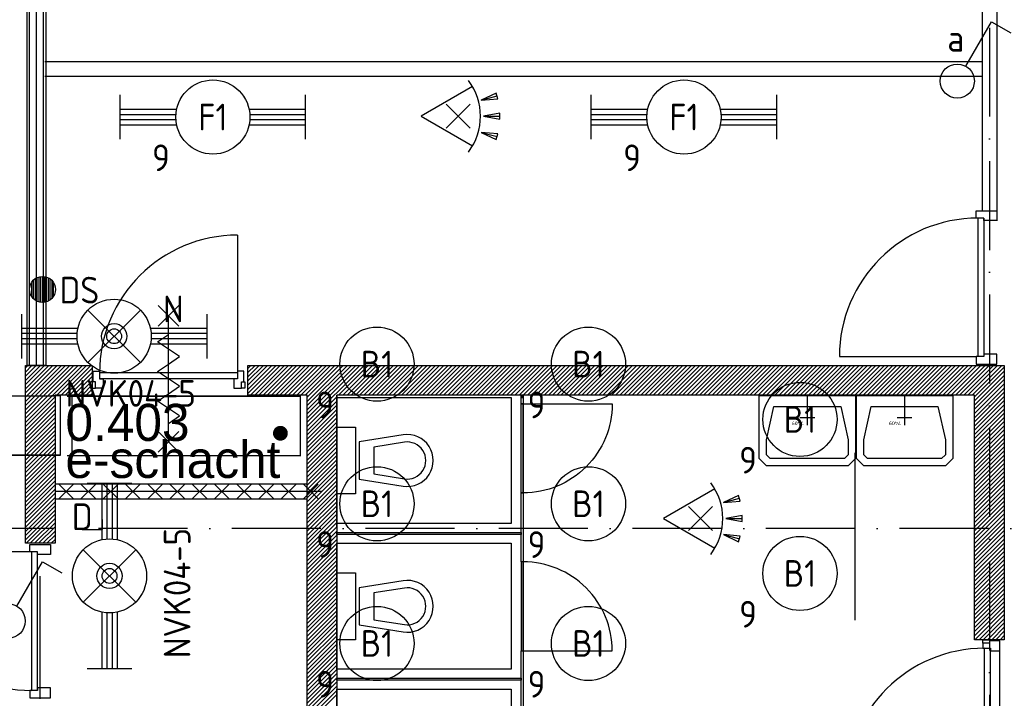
# Model space of a CAD drawing. Header units: millimetres. Extents: x -6587 to 112313, y 244 to 84344.
# Tile 19 of 58: x 27710 to 34348, y 48787 to 53365. Entities that reach past the tile are written whole.
import ezdxf
from ezdxf.enums import TextEntityAlignment as Align

# ---------------------------------------------------------------- set-up
doc = ezdxf.new("R2010")
doc.units = ezdxf.units.MM
doc.header["$LTSCALE"] = 100
doc.linetypes.add('DASHDOT', pattern=[9, 6, -1.5, 0, -1.5])
doc.layers.get('0').update_dxf_attribs({"linetype": 'CONTINUOUS'})
for name, color, linetype in [('AL$7----_STRAMIEN', 1, 'DASHDOT'), ('AL22----_CAMPINGWANDJE', 1, 'CONTINUOUS'), ('AL32----_BINNENKOZ', 7, 'CONTINUOUS'), ('AL74----_INRSANITAIR', 7, 'CONTINUOUS'), ('ALN-----_BLOCKNAAM', 2, 'CONTINUOUS'), ('ALXA7---_KALKZVUIL', 1, 'CONTINUOUS'), ('BOUW', 8, 'CONTINUOUS'), ('EB63101-_ATTRIB', 2, 'CONTINUOUS'), ('EB63102-_ATTRIB', 2, 'CONTINUOUS'), ('EB63501-_ATTRIB', 2, 'CONTINUOUS'), ('EB6521--_ATTRIB', 2, 'CONTINUOUS'), ('EL63101-_LICHT-ARM', 3, 'CONTINUOUS'), ('EL63102-_LICHT-SCH', 3, 'CONTINUOUS'), ('EL63501-_NOODVRL-ARM', 3, 'CONTINUOUS'), ('EL6521--_BEWAKING', 3, 'CONTINUOUS'), ('KABELGOOT', 8, 'CONTINUOUS')]:
    doc.layers.add(name, color=color, linetype=linetype)
doc.styles.add('1_8', font='iso', dxfattribs={"width": 0.7, "height": 1.8})
doc.styles.add('BURO-025', font='BUROFONT.shx', dxfattribs={"height": 250})
doc.styles.add('NORATT', font='isocp.shx')
doc.styles.get("Standard").update_dxf_attribs({"font": 'iso.shx'})
doc.styles.add('TECHNIC', font='technic_.ttf')

# ---------------------------------------------------------------- blocks, each defined once
blk = doc.blocks.new('ES3G00')
blk.add_circle((0, 0), 2.5)
blk.add_circle((0, 0), 2.5)
for tag, style, flags, p in [('GELIJK', 'NORATT', 9, (3.5, 5)), ('GELIJK', '1_8', 9, (3.5, 5)), ('SCHAK', 'NORATT', 8, (3.5, 2.75)), ('SCHAK', '1_8', 8, (3.5, 2.75)), ('A_CODE', 'NORATT', 8, (0, 0)), ('A_CODE', '1_8', 8, (0, 0)), ('GROEP', 'NORATT', 8, (-3.5, -2.75)), ('GROEP', '1_8', 8, (-3.5, -2.75)), ('KAST', 'NORATT', 9, (3.5, -2.75)), ('KAST', '1_8', 9, (3.5, -2.75))]:
    blk.add_attdef(tag, text='', height=1.8, dxfattribs=dict(style=style, flags=flags)).set_placement(p, align=Align.MIDDLE_CENTER)
blk = doc.blocks.new('ES652116')
for p, q in [((1.557, 1.087), (2.619, 1.372)), ((-0.813, -0.813), (0.813, 0.813)), ((0.813, -0.813), (-0.813, 0.813)), ((1.7, 0), (2.8, 0)), ((1.557, -1.087), (2.619, -1.372))]:
    blk.add_line(p, q)
blk.add_lwpolyline([(0.964, 2), (-2.5, 0), (0.964, -2)])
for points in [[(2.671, 1.179), (2.568, 1.565), (1.557, 1.087)], [(2.8, -0.2), (2.8, 0.2), (1.7, 0)], [(2.568, -1.565), (2.671, -1.179), (1.557, -1.087)]]:
    blk.add_lwpolyline(points, close=True)
blk.add_arc((-2.5, 0), 4, 322.81924, 37.18076)
at = {"style": '1_8'}
for tag, flags, p in [('SCHAK', 8, (3, 5.5)), ('KAST', 9, (-3, 0.5)), ('M_CODE', 9, (0, 0)), ('DOEL', 9, (-3, -2)), ('GROEP', 9, (-3, -4.5))]:
    blk.add_attdef(tag, text='', height=1.8, dxfattribs=dict(at, flags=flags)).set_placement(p, align=Align.MIDDLE_CENTER)
at = {"style": '1_8', "flags": 8}
blk.add_attdef('CODE', text='', height=1.8, dxfattribs=at).set_placement((0, 0), align=Align.MIDDLE)
blk = doc.blocks.new('EJ3T20')
at = {"color": 0}
for p, q in [((-6.25, -1.5), (-6.25, 1.5)), ((6.25, -1.5), (6.25, 1.5)), ((-6.25, 0.525), (-2.444, 0.525)), ((-6.25, 0.175), (-2.494, 0.175)), ((2.444, 0.525), (6.25, 0.525)), ((2.494, 0.175), (6.25, 0.175)), ((-6.25, -0.175), (-2.494, -0.175)), ((-6.25, -0.525), (-2.444, -0.525)), ((2.444, -0.525), (6.25, -0.525)), ((2.494, -0.175), (6.25, -0.175))]:
    blk.add_line(p, q, dxfattribs=at)
blk.add_circle((0, 0), 2.5, dxfattribs=at)
at = {"color": 6, "style": '1_8'}
for tag, flags, p in [('SCHAK', 8, (3.5, 2.75)), ('A_CODE', 8, (0, 0)), ('GROEP', 8, (-3.5, -2.75)), ('KAST', 9, (3.5, -2.75))]:
    blk.add_attdef(tag, text='', height=1.8, dxfattribs=dict(at, flags=flags)).set_placement(p, align=Align.MIDDLE)
blk = doc.blocks.new('EJ3T21')
at = {"color": 0}
for p, q in [((-6.25, -1.5), (-6.25, 1.5)), ((-1.768, 1.768), (1.768, -1.768)), ((1.768, 1.768), (-1.768, -1.768)), ((6.25, -1.5), (6.25, 1.5)), ((-6.25, 0.525), (-2.444, 0.525)), ((-6.25, 0.175), (-2.494, 0.175)), ((2.444, 0.525), (6.25, 0.525)), ((2.494, 0.175), (6.25, 0.175)), ((-6.25, -0.175), (-2.494, -0.175)), ((-6.25, -0.525), (-2.444, -0.525)), ((2.444, -0.525), (6.25, -0.525)), ((2.494, -0.175), (6.25, -0.175))]:
    blk.add_line(p, q, dxfattribs=at)
at = {"color": 6}
blk.add_lwpolyline([(1.768, -1.768), (1.75, -1.75)], dxfattribs=at)
at = {"color": 0}
for radius in [2.5, 0.85, 0.5]:
    blk.add_circle((0, 0), radius, dxfattribs=at)
at = {"color": 6, "style": '1_8'}
for tag, flags, p in [('A_CODE', 8, (-3.5, 2.75)), ('SCHAK', 8, (3.5, 2.75)), ('GROEP', 8, (-3.5, -2.75)), ('KAST', 9, (3.5, -2.75))]:
    blk.add_attdef(tag, text='', height=1.8, dxfattribs=dict(at, flags=flags)).set_placement(p, align=Align.MIDDLE)
blk = doc.blocks.new('ES652102')
for p, q in [((-1, 1.44), (-1, -1.44)), ((-0.75, 1.58), (-0.75, -1.58)), ((-0.5, 1.68), (-0.5, -1.68)), ((-0.25, 1.73), (-0.25, -1.73)), ((0, 1.75), (0, -1.75)), ((0.25, 1.73), (0.25, -1.73)), ((0.5, 1.68), (0.5, -1.68)), ((0.75, 1.58), (0.75, -1.58)), ((1, 1.44), (1, -1.44)), ((-1.5, 0.9), (-1.5, -0.9)), ((-1.25, 1.22), (-1.25, -1.22)), ((1.25, 1.22), (1.25, -1.22)), ((1.5, -0.9), (1.5, 0.9))]:
    blk.add_line(p, q)
blk.add_circle((0, 0), 1.75)
at = {"style": '1_8'}
for tag, p in [('NUMMER', (0, 3.5)), ('CODE', (0, 0))]:
    blk.add_attdef(tag, text='', height=1.8, dxfattribs=at).set_placement(p, align=Align.MIDDLE)
at = {"style": '1_8', "flags": 9}
blk.add_attdef('M_CODE', text='', height=1.8, dxfattribs=at).set_placement((0, 0), align=Align.MIDDLE)
blk = doc.blocks.new('ES3S1')
blk.add_lwpolyline([(0.575, 0.996), (2.309, 4), (3.608, 3.25)])
blk.add_lwpolyline([(0.575, 0.996), (2.309, 4), (3.608, 3.25)])
blk.add_circle((0, 0), 1.15)
blk.add_circle((0, 0), 1.15)
for tag, style, flags, p in [('SCHAK', 'NORATT', 8, (3, 5.5)), ('SCHAK', '1_8', 8, (3, 5.5)), ('KAST', 'NORATT', 9, (-3, 0.5)), ('KAST', '1_8', 9, (-3, 0.5)), ('M_CODE', 'NORATT', 9, (0, 0)), ('M_CODE', '1_8', 9, (0, 0)), ('DOEL', 'NORATT', 9, (-3, -2)), ('DOEL', '1_8', 9, (-3, -2)), ('GROEP', 'NORATT', 9, (-3, -4.5)), ('GROEP', '1_8', 9, (-3, -4.5))]:
    blk.add_attdef(tag, text='', height=1.8, dxfattribs=dict(style=style, flags=flags)).set_placement(p, align=Align.MIDDLE_CENTER)
blk = doc.blocks.new('*U84')
at = {"layer": 'ALXA7---_KALKZVUIL', "color": 0}
for p, q in [((45991.3, 33025.2), (46091.3, 33125.2)), ((46091.3, 33025.2), (45991.3, 33125.2)), ((46141.3, 33025.2), (46241.3, 33125.2)), ((46241.3, 33025.2), (46141.3, 33125.2)), ((46291.3, 33025.2), (46391.3, 33125.2)), ((46391.3, 33025.2), (46291.3, 33125.2)), ((46441.3, 33025.2), (46541.3, 33125.2)), ((46541.3, 33025.2), (46441.3, 33125.2)), ((46591.3, 33025.2), (46691.3, 33125.2)), ((46691.3, 33025.2), (46591.3, 33125.2)), ((46741.3, 33025.2), (46841.3, 33125.2)), ((46841.3, 33025.2), (46741.3, 33125.2)), ((46891.3, 33025.2), (46991.3, 33125.2)), ((46991.3, 33025.2), (46891.3, 33125.2)), ((47041.3, 33025.2), (47141.3, 33125.2)), ((47141.3, 33025.2), (47041.3, 33125.2)), ((47191.3, 33025.2), (47291.3, 33125.2)), ((47291.3, 33025.2), (47191.3, 33125.2)), ((47341.3, 33025.2), (47441.3, 33125.2)), ((47441.3, 33025.2), (47341.3, 33125.2)), ((47491.3, 33025.2), (47591.3, 33125.2)), ((47591.3, 33025.2), (47491.3, 33125.2)), ((47641.3, 33025.2), (47741.3, 33125.2)), ((47741.3, 33025.2), (47641.3, 33125.2))]:
    blk.add_line(p, q, dxfattribs=at)
blk = doc.blocks.new('7409')
at = {"layer": 'AL74----_INRSANITAIR', "color": 7, "linetype": 'Continuous'}
for points in [[(300, 0), (300, 200)], [(250, 150), (350, 150)]]:
    blk.add_lwpolyline(points, dxfattribs=at)
at = {"layer": 'ALN-----_BLOCKNAAM', "linetype": 'Continuous'}
blk.add_text('7409', height=25, dxfattribs=at).set_placement((325, 175))
blk = doc.blocks.new('XREF')
at = {"layer": 'BOUW'}
h = blk.add_hatch(dxfattribs=at)
h.set_pattern_fill('GEWPBET', color=256, scale=100, angle=45, style=0)
h.set_pattern_definition([(45, (190290.254, 63765.133), (-14.142136, 14.142136), [])])
h.paths.add_polyline_path([(184090.3, 63665.1), (184090.3, 64865.1), (184540.3, 64865.1), (184540.3, 64665.1), (184290.3, 64665.1), (184290.3, 63665.1)])
at = {"layer": 'AL$7----_STRAMIEN', "color": 1}
for p, q in [((190590.3, 68943.2), (190590.3, 19230.4)), ((250890.3, 63765), (161095.9, 63765))]:
    blk.add_line(p, q, dxfattribs=at)
at = {"layer": 'AL22----_CAMPINGWANDJE', "color": 6}
for p, q in [((187433.8, 63738.5), (187433.8, 63725.5)), ((187446.8, 63540), (187433.8, 63540))]:
    blk.add_line(p, q, dxfattribs=at)
at = {"layer": 'AL32----_BINNENKOZ', "color": 6}
blk.add_line((187446.8, 63540), (187433.8, 63540), dxfattribs=at)
at = {"layer": 'BOUW'}
for p, q in [((190640.3, 68433), (190640.3, 65841.1)), ((190540.3, 68368.2), (190540.3, 65912.5)), ((184222.6, 66915.1), (190540.3, 66915.1)), ((184222.6, 66815.1), (190540.3, 66815.1)), ((189578.3, 64924.5), (190502.4, 64924.5)), ((185590.3, 64865.1), (190690.3, 64865.1)), ((185590.3, 64665.1), (185590.3, 64865.1)), ((185590.3, 64675.2), (185780.1, 64865.1)), ((185590.3, 64703.5), (185751.9, 64865.1)), ((185590.3, 64731.8), (185723.6, 64865.1)), ((185590.3, 64760.1), (185695.3, 64865.1)), ((185590.3, 64788.4), (185667, 64865.1)), ((185590.3, 64816.7), (185638.7, 64865.1)), ((185590.3, 64845), (185610.4, 64865.1)), ((185608.4, 64665.1), (185808.4, 64865.1)), ((185636.7, 64665.1), (185836.7, 64865.1)), ((185665, 64665.1), (185865, 64865.1)), ((185693.3, 64665.1), (185893.3, 64865.1)), ((185721.6, 64665.1), (185921.6, 64865.1)), ((185749.8, 64665.1), (185949.8, 64865.1)), ((185778.1, 64665.1), (185978.1, 64865.1)), ((185806.4, 64665.1), (186006.4, 64865.1)), ((185834.7, 64665.1), (186034.7, 64865.1)), ((185863, 64665.1), (186063, 64865.1)), ((185891.3, 64665.1), (186091.3, 64865.1)), ((185919.6, 64665.1), (186119.6, 64865.1)), ((185947.8, 64665.1), (186147.8, 64865.1)), ((185976.1, 64665.1), (186176.1, 64865.1)), ((185990.3, 64481.3), (186374.1, 64865.1)), ((185990.3, 64509.6), (186345.8, 64865.1)), ((185990.3, 64537.8), (186317.5, 64865.1)), ((185990.3, 64566.1), (186289.3, 64865.1)), ((185990.3, 64594.4), (186261, 64865.1)), ((185990.3, 64622.7), (186232.7, 64865.1)), ((185990.3, 64651), (186204.4, 64865.1)), ((186202.4, 64665.1), (186402.4, 64865.1)), ((186230.7, 64665.1), (186430.7, 64865.1)), ((186259, 64665.1), (186459, 64865.1)), ((186287.2, 64665.1), (186487.2, 64865.1)), ((186315.5, 64665.1), (186515.5, 64865.1)), ((186343.8, 64665.1), (186543.8, 64865.1)), ((186372.1, 64665.1), (186572.1, 64865.1)), ((186400.4, 64665.1), (186600.4, 64865.1)), ((186428.7, 64665.1), (186628.7, 64865.1)), ((186457, 64665.1), (186657, 64865.1)), ((186485.2, 64665.1), (186685.2, 64865.1)), ((186513.5, 64665.1), (186713.5, 64865.1)), ((186541.8, 64665.1), (186741.8, 64865.1)), ((186570.1, 64665.1), (186770.1, 64865.1)), ((186598.4, 64665.1), (186798.4, 64865.1)), ((186626.7, 64665.1), (186826.7, 64865.1)), ((186654.9, 64665.1), (186854.9, 64865.1)), ((186683.2, 64665.1), (186883.2, 64865.1)), ((186711.5, 64665.1), (186911.5, 64865.1)), ((186739.8, 64665.1), (186939.8, 64865.1)), ((186768.1, 64665.1), (186968.1, 64865.1)), ((186796.4, 64665.1), (186996.4, 64865.1)), ((186824.6, 64665.1), (187024.6, 64865.1)), ((186852.9, 64665.1), (187052.9, 64865.1)), ((186881.2, 64665.1), (187081.2, 64865.1)), ((186909.5, 64665.1), (187109.5, 64865.1)), ((186937.8, 64665.1), (187137.8, 64865.1)), ((186966.1, 64665.1), (187166.1, 64865.1)), ((186994.4, 64665.1), (187194.4, 64865.1)), ((187022.6, 64665.1), (187222.6, 64865.1)), ((187050.9, 64665.1), (187250.9, 64865.1)), ((187079.2, 64665.1), (187279.2, 64865.1)), ((187107.5, 64665.1), (187307.5, 64865.1)), ((187135.8, 64665.1), (187335.8, 64865.1)), ((187164.1, 64665.1), (187364.1, 64865.1)), ((187192.3, 64665.1), (187392.3, 64865.1)), ((187220.6, 64665.1), (187420.6, 64865.1)), ((187248.9, 64665.1), (187448.9, 64865.1)), ((187277.2, 64665.1), (187477.2, 64865.1)), ((187305.5, 64665.1), (187505.5, 64865.1)), ((187333.8, 64665.1), (187533.8, 64865.1)), ((187362, 64665.1), (187562, 64865.1)), ((187390.3, 64665.1), (187590.3, 64865.1)), ((187418.6, 64665.1), (187618.6, 64865.1)), ((187446.9, 64665.1), (187646.9, 64865.1)), ((187475.2, 64665.1), (187675.2, 64865.1)), ((187503.5, 64665.1), (187703.5, 64865.1)), ((187531.8, 64665.1), (187731.8, 64865.1)), ((187560, 64665.1), (187760, 64865.1)), ((187588.3, 64665.1), (187788.3, 64865.1)), ((187616.6, 64665.1), (187816.6, 64865.1)), ((187644.9, 64665.1), (187844.9, 64865.1)), ((187673.2, 64665.1), (187873.2, 64865.1)), ((187701.5, 64665.1), (187901.5, 64865.1)), ((187729.7, 64665.1), (187929.7, 64865.1)), ((187758, 64665.1), (187958, 64865.1)), ((187786.3, 64665.1), (187986.3, 64865.1)), ((187814.6, 64665.1), (188014.6, 64865.1)), ((187842.9, 64665.1), (188042.9, 64865.1)), ((187871.2, 64665.1), (188071.2, 64865.1)), ((187899.4, 64665.1), (188099.4, 64865.1)), ((187927.7, 64665.1), (188127.7, 64865.1)), ((187956, 64665.1), (188156, 64865.1)), ((187984.3, 64665.1), (188184.3, 64865.1)), ((188012.6, 64665.1), (188212.6, 64865.1)), ((188040.9, 64665.1), (188240.9, 64865.1)), ((188069.2, 64665.1), (188269.2, 64865.1)), ((188097.4, 64665.1), (188297.4, 64865.1)), ((188125.7, 64665.1), (188325.7, 64865.1)), ((188154, 64665.1), (188354, 64865.1)), ((188182.3, 64665.1), (188382.3, 64865.1)), ((188210.6, 64665.1), (188410.6, 64865.1)), ((188238.9, 64665.1), (188438.9, 64865.1)), ((188267.1, 64665.1), (188467.1, 64865.1)), ((188295.4, 64665.1), (188495.4, 64865.1)), ((188323.7, 64665.1), (188523.7, 64865.1)), ((188352, 64665.1), (188552, 64865.1)), ((188380.3, 64665.1), (188580.3, 64865.1)), ((188408.6, 64665.1), (188608.6, 64865.1)), ((188436.9, 64665.1), (188636.9, 64865.1)), ((188465.1, 64665.1), (188665.1, 64865.1)), ((188493.4, 64665.1), (188693.4, 64865.1)), ((188521.7, 64665.1), (188721.7, 64865.1)), ((188550, 64665.1), (188750, 64865.1)), ((188578.3, 64665.1), (188778.3, 64865.1)), ((188606.6, 64665.1), (188806.6, 64865.1)), ((188634.8, 64665.1), (188834.8, 64865.1)), ((188663.1, 64665.1), (188863.1, 64865.1)), ((188691.4, 64665.1), (188891.4, 64865.1)), ((188719.7, 64665.1), (188919.7, 64865.1)), ((188748, 64665.1), (188948, 64865.1)), ((188776.3, 64665.1), (188976.3, 64865.1)), ((188804.5, 64665.1), (189004.5, 64865.1)), ((188832.8, 64665.1), (189032.8, 64865.1)), ((188861.1, 64665.1), (189061.1, 64865.1)), ((188889.4, 64665.1), (189089.4, 64865.1)), ((188917.7, 64665.1), (189117.7, 64865.1)), ((188946, 64665.1), (189146, 64865.1)), ((188974.3, 64665.1), (189174.3, 64865.1)), ((189002.5, 64665.1), (189202.5, 64865.1)), ((189030.8, 64665.1), (189230.8, 64865.1)), ((189059.1, 64665.1), (189259.1, 64865.1)), ((189087.4, 64665.1), (189287.4, 64865.1)), ((189115.7, 64665.1), (189315.7, 64865.1)), ((189144, 64665.1), (189344, 64865.1)), ((189172.2, 64665.1), (189372.2, 64865.1)), ((189200.5, 64665.1), (189400.5, 64865.1)), ((189228.8, 64665.1), (189428.8, 64865.1)), ((189257.1, 64665.1), (189457.1, 64865.1)), ((189285.4, 64665.1), (189485.4, 64865.1)), ((189313.7, 64665.1), (189513.7, 64865.1)), ((189341.9, 64665.1), (189541.9, 64865.1)), ((189370.2, 64665.1), (189570.2, 64865.1)), ((189398.5, 64665.1), (189598.5, 64865.1)), ((189426.8, 64665.1), (189626.8, 64865.1)), ((189455.1, 64665.1), (189655.1, 64865.1)), ((189483.4, 64665.1), (189683.4, 64865.1)), ((189511.7, 64665.1), (189711.7, 64865.1)), ((189539.9, 64665.1), (189739.9, 64865.1)), ((189568.2, 64665.1), (189768.2, 64865.1)), ((189596.5, 64665.1), (189796.5, 64865.1)), ((189624.8, 64665.1), (189824.8, 64865.1)), ((189653.1, 64665.1), (189853.1, 64865.1)), ((189681.4, 64665.1), (189881.4, 64865.1)), ((189709.6, 64665.1), (189909.6, 64865.1)), ((189737.9, 64665.1), (189937.9, 64865.1)), ((189766.2, 64665.1), (189966.2, 64865.1)), ((189794.5, 64665.1), (189994.5, 64865.1)), ((189822.8, 64665.1), (190022.8, 64865.1)), ((189851.1, 64665.1), (190051.1, 64865.1)), ((189879.3, 64665.1), (190079.3, 64865.1)), ((189907.6, 64665.1), (190107.6, 64865.1)), ((189935.9, 64665.1), (190135.9, 64865.1)), ((189964.2, 64665.1), (190164.2, 64865.1)), ((189992.5, 64665.1), (190192.5, 64865.1)), ((190020.8, 64665.1), (190220.8, 64865.1)), ((190049.1, 64665.1), (190249.1, 64865.1)), ((190077.3, 64665.1), (190277.3, 64865.1)), ((190105.6, 64665.1), (190305.6, 64865.1)), ((190133.9, 64665.1), (190333.9, 64865.1)), ((190162.2, 64665.1), (190362.2, 64865.1)), ((190190.5, 64665.1), (190390.5, 64865.1)), ((190218.8, 64665.1), (190418.8, 64865.1)), ((190247, 64665.1), (190447, 64865.1)), ((190275.3, 64665.1), (190475.3, 64865.1)), ((190303.6, 64665.1), (190503.6, 64865.1)), ((190331.9, 64665.1), (190531.9, 64865.1)), ((190360.2, 64665.1), (190560.2, 64865.1)), ((190388.5, 64665.1), (190588.5, 64865.1)), ((190416.7, 64665.1), (190616.7, 64865.1)), ((190445, 64665.1), (190645, 64865.1)), ((190473.3, 64665.1), (190673.3, 64865.1)), ((190690.3, 64865.1), (190690.3, 63015.1)), ((190490.3, 64653.8), (190690.3, 64853.8)), ((190490.3, 64625.5), (190690.3, 64825.5)), ((190490.3, 64597.2), (190690.3, 64797.2)), ((190490.3, 64568.9), (190690.3, 64768.9)), ((190490.3, 64540.6), (190690.3, 64740.6)), ((185990.3, 64665.1), (185590.3, 64665.1)), ((185990.3, 60115.1), (185990.3, 64665.1)), ((190490.3, 64665.1), (186190.3, 64665.1)), ((186190.3, 64665.1), (186190.3, 61815.1)), ((190490.3, 64512.4), (190690.3, 64712.4)), ((190490.3, 64484.1), (190690.3, 64684.1)), ((190490.3, 63015.1), (190490.3, 64665.1)), ((190490.3, 64455.8), (190690.3, 64655.8)), ((185990.3, 64453), (186190.3, 64653)), ((185990.3, 64424.7), (186190.3, 64624.7)), ((185990.3, 64396.4), (186190.3, 64596.4)), ((190490.3, 64427.5), (190690.3, 64627.5)), ((190490.3, 64399.2), (190690.3, 64599.2)), ((185990.3, 64368.1), (186190.3, 64568.1)), ((185990.3, 64339.9), (186190.3, 64539.9)), ((190490.3, 64370.9), (190690.3, 64570.9)), ((190490.3, 64342.7), (190690.3, 64542.7)), ((185990.3, 64311.6), (186190.3, 64511.6)), ((185990.3, 64283.3), (186190.3, 64483.3)), ((190490.3, 64314.4), (190690.3, 64514.4)), ((190490.3, 64286.1), (190690.3, 64486.1)), ((190490.3, 64257.8), (190690.3, 64457.8)), ((185990.3, 64255), (186190.3, 64455)), ((185990.3, 64226.7), (186190.3, 64426.7)), ((185990.3, 64198.4), (186190.3, 64398.4)), ((190490.3, 64229.5), (190690.3, 64429.5)), ((190490.3, 64201.2), (190690.3, 64401.2)), ((185990.3, 64170.2), (186190.3, 64370.2)), ((185990.3, 64141.9), (186190.3, 64341.9)), ((190490.3, 64172.9), (190690.3, 64372.9)), ((190490.3, 64144.7), (190690.3, 64344.7)), ((185990.3, 64113.6), (186190.3, 64313.6)), ((185990.3, 64085.3), (186190.3, 64285.3)), ((185990.3, 64057), (186190.3, 64257)), ((189683.3, 64275.6), (189683.3, 63147.1)), ((190490.3, 64116.4), (190690.3, 64316.4)), ((190490.3, 64088.1), (190690.3, 64288.1)), ((190490.3, 64059.8), (190690.3, 64259.8)), ((185990.3, 64028.7), (186190.3, 64228.7)), ((185990.3, 64000.4), (186190.3, 64200.4)), ((190490.3, 64031.5), (190690.3, 64231.5)), ((190490.3, 64003.2), (190690.3, 64203.2)), ((185990.3, 63972.2), (186190.3, 64172.2)), ((185990.3, 63943.9), (186190.3, 64143.9)), ((186765.3, 64173.6), (186765.3, 64173.6)), ((190490.3, 63975), (190690.3, 64175)), ((190490.3, 63946.7), (190690.3, 64146.7)), ((185990.3, 63915.6), (186190.3, 64115.6)), ((185990.3, 63887.3), (186190.3, 64087.3)), ((185990.3, 63859), (186190.3, 64059)), ((190490.3, 63918.4), (190690.3, 64118.4)), ((190490.3, 63890.1), (190690.3, 64090.1)), ((190490.3, 63861.8), (190690.3, 64061.8)), ((185990.3, 63830.7), (186190.3, 64030.7)), ((185990.3, 63802.5), (186190.3, 64002.5)), ((186590.3, 64048.6), (186590.3, 64048.6)), ((190490.3, 63833.5), (190690.3, 64033.5)), ((190490.3, 63805.3), (190690.3, 64005.3)), ((185990.3, 63774.2), (186190.3, 63974.2)), ((185990.3, 63745.9), (186190.3, 63945.9)), ((190490.3, 63777), (190690.3, 63977)), ((190490.3, 63748.7), (190690.3, 63948.7)), ((185990.3, 63717.6), (186190.3, 63917.6)), ((185990.3, 63689.3), (186190.3, 63889.3)), ((185990.3, 63661), (186190.3, 63861)), ((190490.3, 63720.4), (190690.3, 63920.4)), ((190490.3, 63692.1), (190690.3, 63892.1)), ((190490.3, 63663.8), (190690.3, 63863.8)), ((184611.4, 63757.6), (184611.4, 63824.6)), ((185990.3, 63632.7), (186190.3, 63832.7)), ((185990.3, 63604.5), (186190.3, 63804.5)), ((190490.3, 63635.5), (190690.3, 63835.5)), ((190490.3, 63607.3), (190690.3, 63807.3)), ((184472.4, 63757.6), (184611.4, 63757.6)), ((185990.3, 63576.2), (186190.3, 63776.2)), ((185990.3, 63547.9), (186190.3, 63747.9)), ((190490.3, 63579), (190690.3, 63779)), ((190490.3, 63550.7), (190690.3, 63750.7)), ((185990.3, 63519.6), (186190.3, 63719.6)), ((185990.3, 63491.3), (186190.3, 63691.3)), ((185990.3, 63463), (186190.3, 63663)), ((190490.3, 63522.4), (190690.3, 63722.4)), ((190490.3, 63494.1), (190690.3, 63694.1)), ((190490.3, 63465.8), (190690.3, 63665.8)), ((184131.8, 63606.6), (183197.8, 63606.6)), ((184131.8, 63606.6), (184131.8, 62672.6)), ((184171.8, 63606.6), (184131.8, 63606.6)), ((184131.8, 63606.6), (184131.8, 62672.6)), ((184171.8, 62672.6), (184171.8, 63606.6)), ((185990.3, 63434.8), (186190.3, 63634.8)), ((185990.3, 63406.5), (186190.3, 63606.5)), ((190490.3, 63437.6), (190690.3, 63637.6)), ((190490.3, 63409.3), (190690.3, 63609.3)), ((185990.3, 63378.2), (186190.3, 63578.2)), ((185990.3, 63349.9), (186190.3, 63549.9)), ((190490.3, 63381), (190690.3, 63581)), ((190490.3, 63352.7), (190690.3, 63552.7)), ((185990.3, 63321.6), (186190.3, 63521.6)), ((185990.3, 63293.3), (186190.3, 63493.3)), ((185990.3, 63265.1), (186190.3, 63465.1)), ((190490.3, 63324.4), (190690.3, 63524.4)), ((190490.3, 63296.1), (190690.3, 63496.1)), ((190490.3, 63267.9), (190690.3, 63467.9)), ((184190.3, 62615.1), (184190.3, 63443.5)), ((185990.3, 63236.8), (186190.3, 63436.8)), ((185990.3, 63208.5), (186190.3, 63408.5)), ((190490.3, 63239.6), (190690.3, 63439.6)), ((190490.3, 63211.3), (190690.3, 63411.3)), ((185990.3, 63180.2), (186190.3, 63380.2)), ((185990.3, 63151.9), (186190.3, 63351.9)), ((190490.3, 63183), (190690.3, 63383)), ((190490.3, 63154.7), (190690.3, 63354.7)), ((185990.3, 63123.6), (186190.3, 63323.6)), ((185990.3, 63095.3), (186190.3, 63295.3)), ((185990.3, 63067.1), (186190.3, 63267.1)), ((190490.3, 63126.4), (190690.3, 63326.4)), ((190490.3, 63098.1), (190690.3, 63298.1)), ((190490.3, 63069.9), (190690.3, 63269.9)), ((185990.3, 63038.8), (186190.3, 63238.8)), ((185990.3, 63010.5), (186190.3, 63210.5)), ((190490.3, 63041.6), (190690.3, 63241.6)), ((190492.1, 63015.1), (190690.3, 63213.3)), ((185990.3, 62982.2), (186190.3, 63182.2)), ((185990.3, 62953.9), (186190.3, 63153.9)), ((186765.3, 63190.1), (186765.3, 63190.1)), ((190520.4, 63015.1), (190690.3, 63185)), ((190548.7, 63015.1), (190690.3, 63156.7)), ((185990.3, 62925.6), (186190.3, 63125.6)), ((185990.3, 62897.4), (186190.3, 63097.4)), ((185990.3, 62869.1), (186190.3, 63069.1)), ((186590.3, 63065.1), (186590.3, 63065.1)), ((190576.9, 63015.1), (190690.3, 63128.4)), ((190605.2, 63015.1), (190690.3, 63100.2)), ((190633.5, 63015.1), (190690.3, 63071.9)), ((185990.3, 62840.8), (186190.3, 63040.8)), ((185990.3, 62812.5), (186190.3, 63012.5)), ((190690.3, 63015.1), (190490.3, 63015.1)), ((190661.8, 63015.1), (190690.3, 63043.6)), ((190690.1, 63015.1), (190690.3, 63015.3)), ((185990.3, 62784.2), (186190.3, 62984.2)), ((185990.3, 62755.9), (186190.3, 62955.9)), ((185990.3, 62727.7), (186190.3, 62927.7)), ((185990.3, 62699.4), (186190.3, 62899.4)), ((185990.3, 62671.1), (186190.3, 62871.1)), ((185990.3, 62642.8), (186190.3, 62842.8)), ((185990.3, 62614.5), (186190.3, 62814.5)), ((185990.3, 62586.2), (186190.3, 62786.2)), ((185990.3, 62557.9), (186190.3, 62757.9)), ((185990.3, 62529.7), (186190.3, 62729.7)), ((185990.3, 62501.4), (186190.3, 62701.4)), ((185990.3, 62473.1), (186190.3, 62673.1)), ((185990.3, 62444.8), (186190.3, 62644.8))]:
    blk.add_line(p, q, dxfattribs=at)
for points in [[(184102.8, 64865.1), (184102.8, 71917.6), (190850.3, 71917.6), (190850.3, 71792.6), (184227.8, 71792.6), (184227.8, 64865.1)], [(184090.3, 63665.1), (184090.3, 64865.1), (184540.3, 64865.1), (184540.3, 64665.1), (184290.3, 64665.1), (184290.3, 63665.1)], [(187433.8, 64605.1), (187433.8, 64665.1), (187446.8, 64665.1), (187446.8, 64605.1)], [(186190.3, 63798.6), (186190.3, 64648.6), (187366.3, 64648.6), (187366.3, 63798.6)], [(187433.8, 64005.1), (187433.8, 64605.1), (187446.8, 64605.1), (187446.8, 64005.1)], [(185990.3, 64065.1), (184290.3, 64065.1), (184290.3, 63965.1), (185990.3, 63965.1)], [(187433.8, 63540.1), (187433.8, 64005.1), (187446.8, 64005.1), (187446.8, 63540.1)], [(186190.3, 63738.6), (187433.8, 63738.6), (187433.8, 63725.6), (186190.3, 63725.6)], [(186190.3, 62815.1), (186190.3, 63665.1), (187366.3, 63665.1), (187366.3, 62815.1)], [(184171.8, 63589.6), (184171.8, 63606.6), (184120.8, 63606.6), (184120.8, 63656.6), (184259.8, 63656.6), (184259.8, 63589.6)], [(187433.8, 63540.1), (187433.8, 62940.1), (187446.8, 62940.1), (187446.8, 63540.1)], [(187433.8, 62475.1), (187433.8, 62940.1), (187446.8, 62940.1), (187446.8, 62475.1)], [(186190.3, 62754.6), (187433.8, 62754.6), (187433.8, 62741.6), (186190.3, 62741.6)], [(184171.8, 62689.6), (184171.8, 62672.6), (184120.8, 62672.6), (184120.8, 62622.6), (184259.8, 62622.6), (184259.8, 62689.6)], [(186190.3, 61831.6), (186190.3, 62681.6), (187366.3, 62681.6), (187366.3, 61831.6)]]:
    blk.add_lwpolyline(points, close=True, dxfattribs=at)
for points in [[(184117.8, 64865.1), (184117.8, 71902.6), (190850.3, 71902.6)], [(184165.3, 64865.1), (184165.3, 71855.1), (184360.3, 71855.1), (190850.3, 71855.1)], [(184212.8, 64865.1), (184212.8, 71807.6), (190850.3, 71807.6)], [(190501.3, 65908.5), (190640.3, 65908.5), (190640.3, 65841.5), (190552.3, 65841.5), (190552.3, 65858.5), (190501.3, 65858.5), (190501.3, 65908.5)], [(190512.3, 65858.5), (190512.3, 64924.5)], [(190552.3, 65858.5), (190552.3, 64924.5)], [(185520.3, 65744.1), (185520.3, 64814.1)], [(184985.3, 65129.1), (185125.3, 65269.1)], [(185125.3, 65129.1), (184985.3, 65269.1)], [(185055.3, 64349.1), (185055.3, 65199.1)], [(185055.3, 64874.1), (185130.3, 64924.1), (184980.3, 65024.1), (185055.3, 65074.1)], [(190501.3, 64874.5), (190640.3, 64874.5), (190640.3, 64941.5), (190552.3, 64941.5), (190552.3, 64924.5), (190501.3, 64924.5), (190501.3, 64874.5)], [(185055.3, 64674.1), (185130.3, 64724.1), (184980.3, 64824.1), (185055.3, 64874.1)], [(184548.3, 64825.1), (184590.3, 64825.1), (184590.3, 64774.1), (184615.3, 64774.1), (184615.3, 64711.1), (184563.3, 64711.1), (184563.3, 64755.1), (184548.3, 64755.1), (184548.3, 64825.1)], [(185520.3, 64814.1), (184590.3, 64814.1)], [(185562.3, 64825.1), (185520.3, 64825.1), (185520.3, 64774.1), (185495.3, 64774.1), (185495.3, 64711.1), (185547.3, 64711.1), (185547.3, 64755.1), (185562.3, 64755.1), (185562.3, 64825.1)], [(184563.3, 64755.1), (184540.3, 64755.1), (184540.3, 64711.1), (184563.3, 64711.1)], [(185520.3, 64774.1), (184590.3, 64774.1)], [(185547.3, 64755.1), (185570.3, 64755.1), (185570.3, 64711.1), (185547.3, 64711.1)], [(185055.3, 64474.1), (185130.3, 64524.1), (184980.3, 64624.1), (185055.3, 64674.1)], [(186190.3, 63774.9), (186190.3, 64665.1)], [(187440.3, 64645.1), (187440.3, 64665.1)], [(189687.1, 64662), (189687.1, 64362), (189687.1, 64237), (189637.1, 64187), (189087.1, 64187), (189037.1, 64237), (189037.1, 64362), (189037.1, 64662), (189687.1, 64662)], [(190342.8, 64662), (190342.8, 64362), (190342.8, 64237), (190292.8, 64187), (189742.8, 64187), (189692.8, 64237), (189692.8, 64362), (189692.8, 64662), (190342.8, 64662)], [(189587.1, 64587), (189637.1, 64362), (189637.1, 64262), (189612.1, 64237), (189112.1, 64237), (189087.1, 64262), (189087.1, 64362), (189137.1, 64587), (189587.1, 64587)], [(190242.8, 64587), (190292.8, 64362), (190292.8, 64262), (190267.8, 64237), (189767.8, 64237), (189742.8, 64262), (189742.8, 64362), (189792.8, 64587), (190242.8, 64587)], [(184985.3, 64279.1), (185125.3, 64419.1)], [(185125.3, 64279.1), (184985.3, 64419.1)], [(186190.3, 64448.6), (186315.3, 64448.6), (186315.3, 63998.6), (186190.3, 63998.6), (186190.3, 64448.6)], [(186090.3, 64015.1), (184290.3, 64015.1)], [(186190.3, 63465.1), (186315.3, 63465.1), (186315.3, 63015.1), (186190.3, 63015.1), (186190.3, 63465.1)], [(190546.3, 62992.1), (190546.3, 63015.1), (190590.3, 63015.1), (190590.3, 62992.1)], [(190546.3, 62992.1), (190546.3, 62957.1), (190597.3, 62957.1), (190597.3, 62940.1), (190660.3, 62940.1), (190660.3, 63007.1), (190590.3, 63007.1), (190590.3, 62992.1), (190546.3, 62992.1)], [(190557.3, 62023.1), (190557.3, 62957.1)], [(190597.3, 62023.1), (190597.3, 62957.1)], [(190660.3, 62040.1), (190660.3, 62940.1)]]:
    blk.add_lwpolyline(points, dxfattribs=at)
for points in [[(187446.8, 64005.1), (187446.8, 64605.1), (188046.8, 64605.1, -0.414214)], [(186637.5, 64396.4), (186340.3, 64348.6), (186340.3, 64098.6), (186637.5, 64050.8, 1.173599)], [(186645.4, 64347), (186440.3, 64314.1), (186440.3, 64133.2), (186645.4, 64100.2, 1.173599)], [(187446.8, 63540.1), (187446.8, 62940.1), (188046.8, 62940.1, 0.414214)], [(186637.5, 63412.9), (186340.3, 63365.1), (186340.3, 63115.1), (186637.5, 63067.3, 1.173599)], [(186645.4, 63363.5), (186440.3, 63330.6), (186440.3, 63149.7), (186645.4, 63116.7, 1.173599)]]:
    blk.add_lwpolyline(points, format="xyb", close=True, dxfattribs=at)
at = {"layer": 'BOUW', "const_width": 49.8}
blk.add_lwpolyline([(185784.7, 64407.3, 1), (185834.9, 64407.3, 1)], format="xyb", close=True, dxfattribs=at)
at = {"layer": 'BOUW'}
for centre, radius, start, end in [((190512.3, 64924.5), 934, 90, 180), ((185520.3, 64814.1), 930, 90, 180), ((184131.8, 63606.6), 934, 180, 270), ((190557.3, 62023.1), 934, 90, 180)]:
    blk.add_arc(centre, radius, start, end, dxfattribs=at)
at = {"layer": 'KABELGOOT', "color": 8}
for p, q in [((184327.4, 64660.1, 3650), (184267.4, 64660.1, 3650)), ((184327.4, 64260.1, 3650), (184327.4, 64660.1, 3650)), ((185946.4, 64658.1, 3710), (184372.4, 64658.1, 3710)), ((184372.4, 64658.1, 3650), (185946.4, 64658.1, 3650)), ((184404.7, 64658.1), (184404.7, 64258.1)), ((184464.7, 64658.1), (184404.7, 64658.1)), ((185944.7, 64658.1), (185884.7, 64658.1)), ((185944.7, 64258.1), (185944.7, 64658.1)), ((184327.4, 64260.1, 3650), (182284.8, 64260.1, 3650)), ((182284.8, 64260.1, 3710), (184327.4, 64260.1, 3710)), ((184267.4, 64260.1, 3650), (184327.4, 64260.1, 3650)), ((184372.4, 64258.1, 3710), (185946.4, 64258.1, 3710)), ((184372.4, 64258.1, 3650), (185946.4, 64258.1, 3650)), ((184404.7, 64258.1), (184464.7, 64258.1)), ((185884.7, 64258.1), (185944.7, 64258.1))]:
    blk.add_line(p, q, dxfattribs=at)
at = {"layer": 'KABELGOOT', "color": 8, "elevation": 3650}
blk.add_lwpolyline([(181809.8, 64185.1), (181809.8, 64660.1), (181809.8, 64660.1), (184294.1, 64660.1)], dxfattribs=at)
at = {"layer": 'BOUW', "rotation": 180}
for p in [(189662.1, 64662), (190317.8, 64662)]:
    blk.add_blockref('7409', p, dxfattribs=at)
at = {"layer": 'BOUW'}
blk.add_blockref('*U84', (138324, 30939.9), dxfattribs=at)
at = {"layer": 'BOUW', "style": 'BURO-025'}
for s, p in [('0.403', (184360.6, 64355.6)), ('e-schacht', (184360.6, 64105.8))]:
    blk.add_text(s, height=250, dxfattribs=at).set_placement(p)
at = {"layer": 'BOUW', "style": 'TECHNIC'}
for tag, p in [('TKC', (236228.5, 52184.8)), ('BALIE', (236228.5, 51894.3))]:
    blk.add_attdef(tag, text='', height=250, dxfattribs=at).set_placement(p, align=Align.CENTER)
at = {"layer": 'KABELGOOT', "color": 8, "flags": 3}
blk.add_attdef('HULPSTUK', (188825.4, 76010.1, 3650), '', height=1, rotation=180, dxfattribs=at)
blk.add_attdef('HULPSTUK', (182644.4, 45781.1, 3650), '', height=1, dxfattribs=at)

msp = doc.modelspace()

# ---------------------------------------------------------------- block references
at = {"layer": 'EL63101-_LICHT-ARM'}
msp.add_blockref('XREF', (-156342.1, -13832.1), dxfattribs=at)
ref = msp.add_blockref('EJ3T20', (29012.6, 52708.2, 3500), dxfattribs=dict(at, xscale=100, yscale=100, zscale=100))
ref.add_attrib('A_CODE', 'F1', dxfattribs={"layer": 'EB63101-_ATTRIB', "color": 1, "height": 180, "style": '1_8', "flags": 8}).set_placement((29012.6, 52708.2, 3500), align=Align.MIDDLE)
ref.add_attrib('GROEP', '9', dxfattribs={"layer": 'EB63101-_ATTRIB', "color": 1, "height": 180, "style": '1_8', "flags": 8}).set_placement((28662.6, 52433.2, 3500), align=Align.MIDDLE)
ref = msp.add_blockref('EJ3T20', (32188.6, 52708.2, 3500), dxfattribs=dict(at, xscale=100, yscale=100, zscale=100))
ref.add_attrib('A_CODE', 'F1', dxfattribs={"layer": 'EB63101-_ATTRIB', "color": 1, "height": 180, "style": '1_8', "flags": 8}).set_placement((32188.6, 52708.2, 3500), align=Align.MIDDLE)
ref.add_attrib('GROEP', '9', dxfattribs={"layer": 'EB63101-_ATTRIB', "color": 1, "height": 180, "style": '1_8', "flags": 8}).set_placement((31838.6, 52433.2, 3500), align=Align.MIDDLE)
ref = msp.add_blockref('ES3G00', (30118.5, 51041.4, 3500), dxfattribs=dict(at, xscale=100, yscale=100, zscale=100))
ref.add_attrib('A_CODE', 'B1', dxfattribs={"layer": 'EB63101-_ATTRIB', "color": 1, "height": 180, "style": '1_8', "flags": 8}).set_placement((30118.5, 51041.4, 3500), align=Align.MIDDLE)
ref.add_attrib('GROEP', '9', dxfattribs={"layer": 'EB63101-_ATTRIB', "color": 1, "height": 180, "style": '1_8', "flags": 8}).set_placement((29768.5, 50766.4, 3500), align=Align.MIDDLE)
ref = msp.add_blockref('ES3G00', (31544.5, 51041.4, 3500), dxfattribs=dict(at, xscale=100, yscale=100, zscale=100))
ref.add_attrib('A_CODE', 'B1', dxfattribs={"layer": 'EB63101-_ATTRIB', "color": 1, "height": 180, "style": '1_8', "flags": 8}).set_placement((31544.5, 51041.4, 3500), align=Align.MIDDLE)
ref.add_attrib('GROEP', '9', dxfattribs={"layer": 'EB63101-_ATTRIB', "color": 1, "height": 180, "style": '1_8', "flags": 8}).set_placement((31194.5, 50766.4, 3500), align=Align.MIDDLE)
ref = msp.add_blockref('ES3G00', (32970.6, 50668.6, 3500), dxfattribs=dict(at, xscale=100, yscale=100, zscale=100))
ref.add_attrib('A_CODE', 'B1', dxfattribs={"layer": 'EB63101-_ATTRIB', "color": 1, "height": 180, "style": '1_8', "flags": 8}).set_placement((32970.6, 50668.6, 3500), align=Align.MIDDLE)
ref.add_attrib('GROEP', '9', dxfattribs={"layer": 'EB63101-_ATTRIB', "color": 1, "height": 180, "style": '1_8', "flags": 8}).set_placement((32620.5, 50393.6, 3500), align=Align.MIDDLE)
ref = msp.add_blockref('ES3G00', (30118.5, 50099.4, 3500), dxfattribs=dict(at, xscale=100, yscale=100, zscale=100))
ref.add_attrib('A_CODE', 'B1', dxfattribs={"layer": 'EB63101-_ATTRIB', "color": 1, "height": 180, "style": '1_8', "flags": 8}).set_placement((30118.5, 50099.4, 3500), align=Align.MIDDLE)
ref.add_attrib('GROEP', '9', dxfattribs={"layer": 'EB63101-_ATTRIB', "color": 1, "height": 180, "style": '1_8', "flags": 8}).set_placement((29768.5, 49824.4, 3500), align=Align.MIDDLE)
ref = msp.add_blockref('ES3G00', (31544.5, 50099.4, 3500), dxfattribs=dict(at, xscale=100, yscale=100, zscale=100))
ref.add_attrib('A_CODE', 'B1', dxfattribs={"layer": 'EB63101-_ATTRIB', "color": 1, "height": 180, "style": '1_8', "flags": 8}).set_placement((31544.5, 50099.4, 3500), align=Align.MIDDLE)
ref.add_attrib('GROEP', '9', dxfattribs={"layer": 'EB63101-_ATTRIB', "color": 1, "height": 180, "style": '1_8', "flags": 8}).set_placement((31194.5, 49824.4, 3500), align=Align.MIDDLE)
ref = msp.add_blockref('ES3G00', (32970.6, 49629.7, 3500), dxfattribs=dict(at, xscale=100, yscale=100, zscale=100))
ref.add_attrib('A_CODE', 'B1', dxfattribs={"layer": 'EB63101-_ATTRIB', "color": 1, "height": 180, "style": '1_8', "flags": 8}).set_placement((32970.6, 49629.7, 3500), align=Align.MIDDLE)
ref.add_attrib('GROEP', '9', dxfattribs={"layer": 'EB63101-_ATTRIB', "color": 1, "height": 180, "style": '1_8', "flags": 8}).set_placement((32620.5, 49354.7, 3500), align=Align.MIDDLE)
ref = msp.add_blockref('ES3G00', (30118.5, 49157.4, 3500), dxfattribs=dict(at, xscale=100, yscale=100, zscale=100))
ref.add_attrib('A_CODE', 'B1', dxfattribs={"layer": 'EB63101-_ATTRIB', "color": 1, "height": 180, "style": '1_8', "flags": 8}).set_placement((30118.5, 49157.4, 3500), align=Align.MIDDLE)
ref.add_attrib('GROEP', '9', dxfattribs={"layer": 'EB63101-_ATTRIB', "color": 1, "height": 180, "style": '1_8', "flags": 8}).set_placement((29768.5, 48882.4, 3500), align=Align.MIDDLE)
ref = msp.add_blockref('ES3G00', (31544.5, 49157.4, 3500), dxfattribs=dict(at, xscale=100, yscale=100, zscale=100))
ref.add_attrib('A_CODE', 'B1', dxfattribs={"layer": 'EB63101-_ATTRIB', "color": 1, "height": 180, "style": '1_8', "flags": 8}).set_placement((31544.5, 49157.4, 3500), align=Align.MIDDLE)
ref.add_attrib('GROEP', '9', dxfattribs={"layer": 'EB63101-_ATTRIB', "color": 1, "height": 180, "style": '1_8', "flags": 8}).set_placement((31194.5, 48882.4, 3500), align=Align.MIDDLE)
at = {"layer": 'EL63102-_LICHT-SCH'}
ref = msp.add_blockref('ES3S1', (34031.1, 52950.9, 1200), dxfattribs=dict(at, xscale=100, yscale=100, zscale=100))
ref.add_attrib('SCHAK', 'a', dxfattribs={"layer": 'EB63102-_ATTRIB', "color": 1, "height": 180, "style": 'NORATT', "flags": 8}).set_placement((34020.9, 53238.4, 1200), align=Align.MIDDLE_CENTER)
at = {"layer": 'EL63102-_LICHT-SCH', "xscale": 100, "yscale": 100, "zscale": 100}
for name, p in [('ES652116', (30666.6, 52713.7, 3700)), ('ES652116', (32300, 50000)), ('ES3S1', (27633, 49308.8, 1050))]:
    msp.add_blockref(name, p, dxfattribs=at)
at = {"layer": 'EL63501-_NOODVRL-ARM'}
ref = msp.add_blockref('EJ3T21', (28346.9, 51229.6), dxfattribs=dict(at, xscale=100, yscale=100, zscale=100, rotation=180))
ref.add_attrib('A_CODE', 'N', dxfattribs={"layer": 'EB63501-_ATTRIB', "color": 1, "height": 180, "style": '1_8', "flags": 8}).set_placement((28745.8, 51413.6), align=Align.MIDDLE)
ref.add_attrib('GROEP', 'NVK04-5', dxfattribs={"layer": 'EB63501-_ATTRIB', "color": 1, "height": 180, "style": '1_8', "flags": 8}).set_placement((28458.9, 50844.4), align=Align.MIDDLE)
ref = msp.add_blockref('EJ3T21', (28315.5, 49613), dxfattribs=dict(at, xscale=100, yscale=100, zscale=100, rotation=270))
ref.add_attrib('A_CODE', 'D', dxfattribs={"layer": 'EB63501-_ATTRIB', "color": 1, "height": 180, "style": '1_8', "flags": 8}).set_placement((28131.5, 50011.9), align=Align.MIDDLE)
ref.add_attrib('GROEP', 'NVK04-5', dxfattribs={"layer": 'EB63501-_ATTRIB', "color": 1, "height": 180, "rotation": 90, "style": '1_8', "flags": 8}).set_placement((28771.4, 49497.4), align=Align.MIDDLE)
at = {"layer": 'EL6521--_BEWAKING'}
ref = msp.add_blockref('ES652102', (27863.7, 51545.7), dxfattribs=dict(at, xscale=50, yscale=50, zscale=50))
ref.add_attrib('CODE', 'DS', dxfattribs={"layer": 'EB6521--_ATTRIB', "color": 1, "height": 180, "style": '1_8'}).set_placement((28112.9, 51540.6), align=Align.MIDDLE)

doc.saveas('drawing.dxf')
